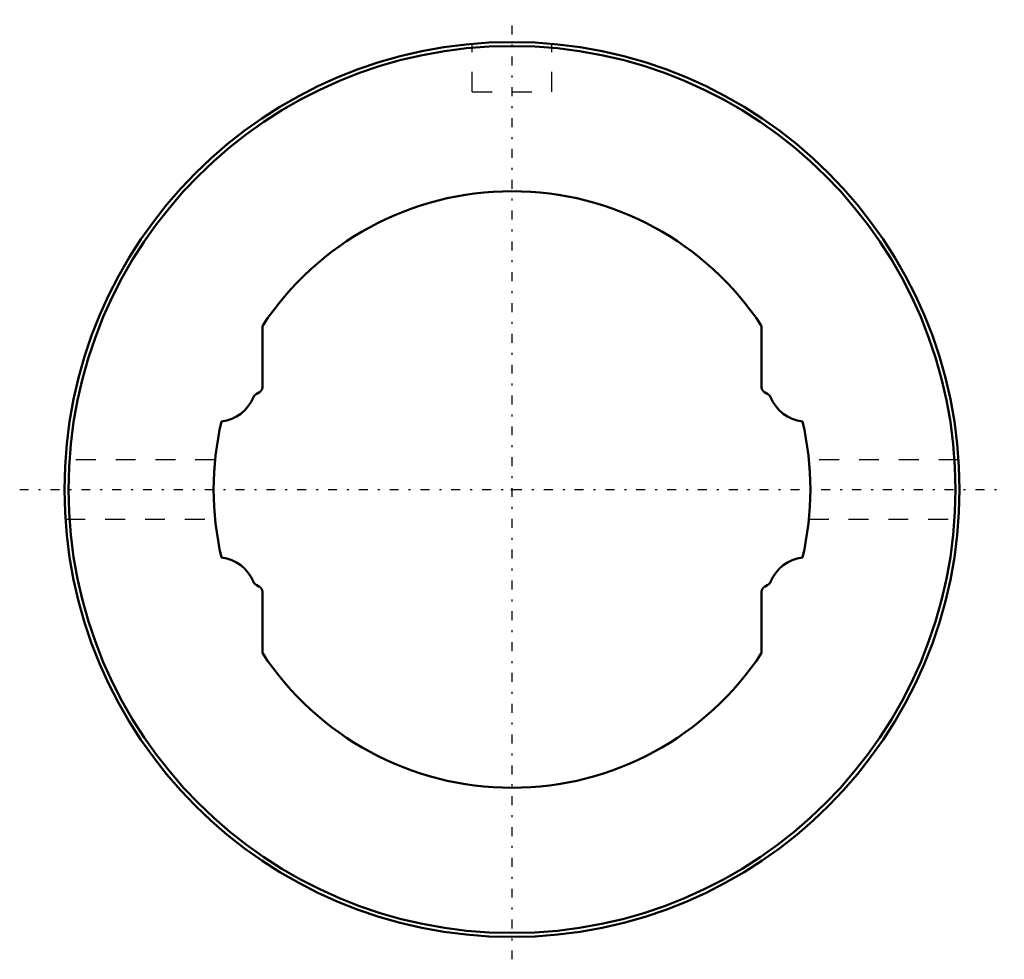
# Model space of a CAD drawing. Header units: millimetres. Extents: x -24.8 to 24.8, y -23.6 to 23.6.
import ezdxf

# ---------------------------------------------------------------- set-up
doc = ezdxf.new("R2010")
doc.units = ezdxf.units.MM
doc.linetypes.add('Center', pattern=[1.5, 0.45, -0.5, 0.05, -0.5])
doc.linetypes.add('Dashed', pattern=[2, 1, -1])
for name, color, linetype, lineweight in [('2d ConnectionPoints', 7, 'Continuous', 50), ('AM_0', 7, 'Continuous', 50), ('AM_7', 7, 'Center', 25), ('AM_9', 6, 'Dashed', 25)]:
    doc.layers.add(name, color=color, linetype=linetype, lineweight=lineweight)

# ---------------------------------------------------------------- blocks, each defined once
blk = doc.blocks.new('1_1LT30X_Cylindar_0_in_LT30X_75_6L_00__2')
at = {"layer": 'AM_0'}
for p, q in [((-12.55, 8.216), (-12.55, 5.148)), ((12.55, 5.148), (12.55, 8.216)), ((-12.7, 4.888), (-12.869, 4.79)), ((12.869, 4.79), (12.7, 4.888)), ((-12.869, -4.79), (-12.7, -4.888)), ((12.7, -4.888), (12.869, -4.79)), ((-12.55, -5.148), (-12.55, -8.216)), ((12.55, -8.216), (12.55, -5.148))]:
    blk.add_line(p, q, dxfattribs=at)
for radius in [22.5, 22.3]:
    blk.add_circle((0, 0), radius, dxfattribs=at)
for centre, radius, start, end in [((0, 0), 15, 33.2102, 146.7898), ((-12.85, 5.148), 0.3, 300, 360), ((12.85, 5.148), 0.3, 180, 240), ((-14.847, 5.404), 2, 276.9469, 337.6803), ((-12.719, 4.53), 0.3, 120, 157.6803), ((12.719, 4.53), 0.3, 22.3197, 60), ((14.847, 5.404), 2, 202.3197, 263.0531), ((0, 0), 15, 166.8261, 193.1739), ((0, 0), 15, 346.8261, 13.1739), ((-14.847, -5.404), 2, 22.3197, 83.0531), ((14.847, -5.404), 2, 96.9469, 157.6803), ((-12.719, -4.53), 0.3, 202.3197, 240), ((-12.85, -5.148), 0.3, 0, 60), ((12.85, -5.148), 0.3, 120, 180), ((12.719, -4.53), 0.3, 300, 337.6803), ((0, 0), 15, 213.2102, 326.7898)]:
    blk.add_arc(centre, radius, start, end, dxfattribs=at)
at = {"layer": 'AM_7'}
for p, q in [((0, -23.625), (0, 23.625)), ((-24.75, 0), (24.75, 0))]:
    blk.add_line(p, q, dxfattribs=at)
at = {"layer": 'AM_9'}
for p, q in [((-2, 20), (-2, 22.411)), ((2, 20), (2, 22.411)), ((-2, 20), (2, 20)), ((-14.925, 1.5), (-22.45, 1.5)), ((22.45, 1.5), (14.925, 1.5)), ((-22.45, -1.5), (-14.925, -1.5)), ((14.925, -1.5), (22.45, -1.5))]:
    blk.add_line(p, q, dxfattribs=at)
blk = doc.blocks.new('2_1LT30X_75_6Shaft_0_in_LT30X_75_6L_00__2')
at = {"layer": 'AM_0'}
for p, q in [((-12.55, 8.216), (-12.55, 5.148)), ((12.55, 5.148), (12.55, 8.216)), ((-12.7, 4.888), (-12.869, 4.79)), ((12.869, 4.79), (12.7, 4.888)), ((-12.869, -4.79), (-12.7, -4.888)), ((12.7, -4.888), (12.869, -4.79)), ((-12.55, -5.148), (-12.55, -8.216)), ((12.55, -8.216), (12.55, -5.148))]:
    blk.add_line(p, q, dxfattribs=at)
for centre, radius, start, end in [((0, 0), 15, 33.2102, 146.7898), ((-12.85, 5.148), 0.3, 300, 360), ((12.85, 5.148), 0.3, 180, 240), ((-14.847, 5.404), 2, 276.9469, 337.6803), ((-12.719, 4.53), 0.3, 120, 157.6803), ((12.719, 4.53), 0.3, 22.3197, 60), ((14.847, 5.404), 2, 202.3197, 263.0531), ((0, 0), 15, 166.8261, 193.1739), ((0, 0), 15, 346.8261, 13.1739), ((-14.847, -5.404), 2, 22.3197, 83.0531), ((14.847, -5.404), 2, 96.9469, 157.6803), ((-12.719, -4.53), 0.3, 202.3197, 240), ((-12.85, -5.148), 0.3, 0, 60), ((12.85, -5.148), 0.3, 120, 180), ((12.719, -4.53), 0.3, 300, 337.6803), ((0, 0), 15, 213.2102, 326.7898)]:
    blk.add_arc(centre, radius, start, end, dxfattribs=at)

msp = doc.modelspace()

# ---------------------------------------------------------------- linework, layer by layer
at = {"layer": '2d ConnectionPoints'}
msp.add_point((0, 0), dxfattribs=at)

# ---------------------------------------------------------------- block references
for name in ['1_1LT30X_Cylindar_0_in_LT30X_75_6L_00__2', '2_1LT30X_75_6Shaft_0_in_LT30X_75_6L_00__2']:
    msp.add_blockref(name, (0, 0))

doc.saveas('drawing.dxf')
